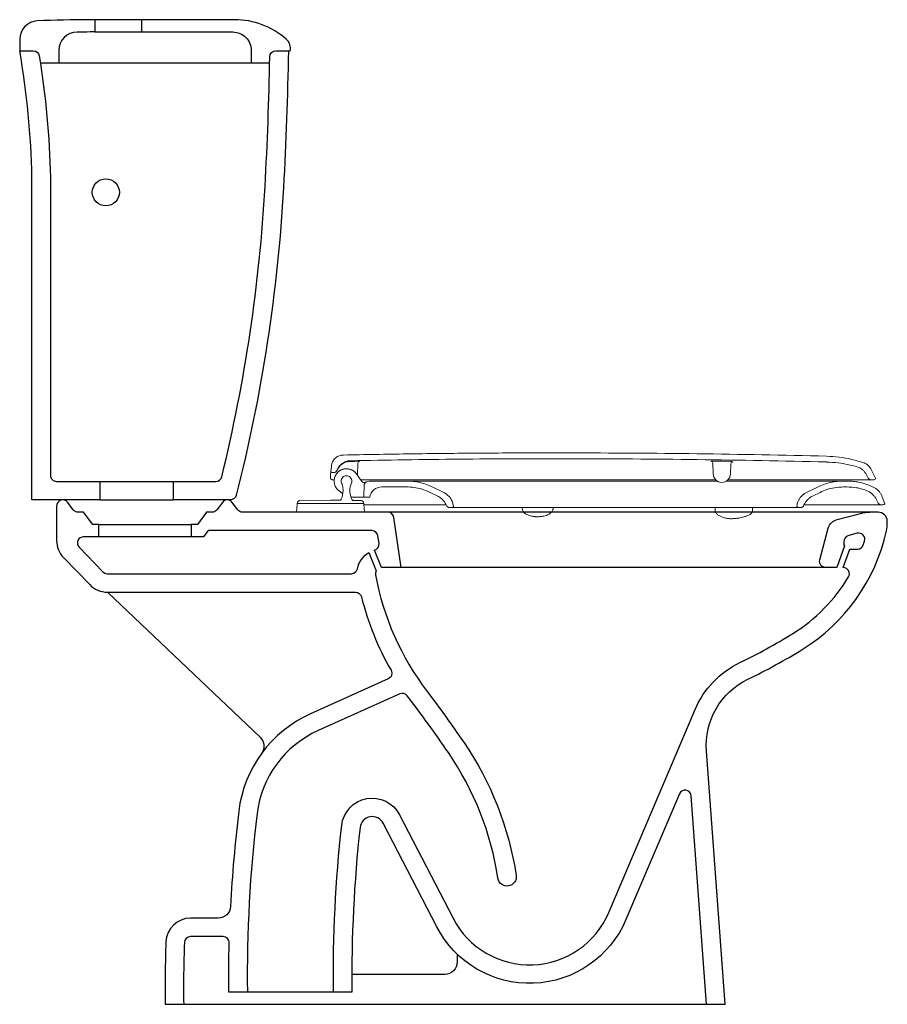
# Model space of a CAD drawing. Header units: millimetres. Extents: x 43.685 to 44.39, y 148.151 to 148.951.
import ezdxf

# ---------------------------------------------------------------- set-up
doc = ezdxf.new("R2010")
doc.units = ezdxf.units.MM
doc.layers.add('BLOCKS', color=3, linetype='Continuous')
doc.layers.add('SANINDUSA', color=3, linetype='Continuous')

# ---------------------------------------------------------------- blocks, each defined once
blk = doc.blocks.new('103021CT')
at = {"layer": 'BLOCKS'}
for points in [[(0.065, 0.425), (0.065, 0.41), (0.01, 0.41), (0.01, 0.672009, 0.036868), (0, 0.775), (0.010975, 0.775, -0.367816), (0.01591, 0.770801, -0.034543), (0.025, 0.672181), (0.025, 0.43, 0.414214), (0.03, 0.425), (0.159398, 0.425, 0.345601), (0.164255, 0.428812, 0.046054), (0.199366, 0.664717, 0.009472), (0.203242, 0.770089, -0.409003), (0.208241, 0.775), (0.219814, 0.775, 0.266333), (0.216616, 0.78442, 0.182719), (0.174639, 0.800289), (0.057158, 0.800289, 0.011883), (0.014287, 0.79927, 0.40036), (0, 0.784287), (0, 0.775)], [(0.061, 0.800289), (0.061, 0.790289), (0.057158, 0.790289, 0.002944), (0.046652, 0.790227, 0.410769), (0.031828, 0.775228), (0.031828, 0.765)], [(0.099, 0.800289), (0.099, 0.790289), (0.173147, 0.790289, -0.414214), (0.188147, 0.775289), (0.188147, 0.765)], [(0.218327, 0.775, -0.009935), (0.214343, 0.663882, -0.048313), (0.175963, 0.413769, -0.34308), (0.171117, 0.41), (0.125, 0.41), (0.125, 0.425)], [(0.06434, 0.38), (0.06434, 0.39), (0.05934, 0.39), (0.05184, 0.4), (0.0475, 0.4, -0.236068), (0.0435, 0.402), (0.039, 0.408, 0.720759), (0.03, 0.405), (0.03, 0.376957, 0.194619), (0.035626, 0.36305), (0.056868, 0.341094, 0.203213), (0.071242, 0.335), (0.272815, 0.335, -0.343198), (0.277661, 0.331229, 0.067481), (0.301741, 0.271488, -0.442616), (0.299444, 0.264452), (0.236318, 0.236116, 0.262898), (0.177994, 0.156912, 0.017474), (0.171349, 0.079493, -0.399449), (0.161362, 0.07), (0.138798, 0.07, 0.404367), (0.11881, 0.050675, 0.011395), (0.118255, 0), (0.573255, 0), (0.557982, 0.205762, -0.30827), (0.591786, 0.264262, 0.026557), (0.635951, 0.288498, 0.201978), (0.704286, 0.384781, 0.054711), (0.705, 0.391288), (0.705, 0.3925, 0.414214), (0.6975, 0.4), (0.18125, 0.4, -0.236068), (0.17725, 0.402), (0.17275, 0.408, 0.5), (0.16475, 0.408), (0.16025, 0.402, -0.236068), (0.15625, 0.4), (0.15191, 0.4), (0.14441, 0.39), (0.13941, 0.39), (0.13941, 0.38)], [(0.31, 0.355), (0.304085, 0.395719, 0.372564), (0.299137, 0.4)], [(0.655, 0.355, -0.493351), (0.650171, 0.361297), (0.65707, 0.386976, -0.269169), (0.66419, 0.394054), (0.68311, 0.399018, -0.064234), (0.690723, 0.4)], [(0.254999, 0.01, -0.030495), (0.261654, 0.145356, -0.742519), (0.308716, 0.15408), (0.352173, 0.069931, 0.635115), (0.478801, 0.074694), (0.548783, 0.239515, -0.182097), (0.585278, 0.277776, 0.026557), (0.628048, 0.301246, 0.119849), (0.67349, 0.347435, 0.582393), (0.669198, 0.355), (0.674562, 0.37), (0.680791, 0.37, 0.320627), (0.685522, 0.373381, 0.005958), (0.686543, 0.376485, 0.590378), (0.680506, 0.382827), (0.67361, 0.381018, 0.269169), (0.67005, 0.377479), (0.669733, 0.376297, 0.19352), (0.670179, 0.372593), (0.663888, 0.355), (0.294006, 0.355), (0.288424, 0.369205, 0.374181), (0.291977, 0.374725), (0.291106, 0.380719, 0.372564), (0.286158, 0.385), (0.15316, 0.385), (0.14941, 0.38), (0.051893, 0.38, 0.662216), (0.048299, 0.371523), (0.067649, 0.351523, 0.203213), (0.071242, 0.35), (0.269511, 0.35, 0.356394), (0.27441, 0.354, -0.212042), (0.283833, 0.367219), (0.289641, 0.352438, 0.175039), (0.289091, 0.349086, 0.116877), (0.331021, 0.254307, -0.012507), (0.360766, 0.21301, -0.112333), (0.403446, 0.104729, -1), (0.388618, 0.102462, 0.112333), (0.348379, 0.204551, 0.014231), (0.314876, 0.250728, 0.347169), (0.308867, 0.252239), (0.24246, 0.222432, 0.262898), (0.192885, 0.155108, 0.033154), (0.185001, 0.01, 0.033154)], [(0.071372, 0.335), (0.195337, 0.217013, -0.376684), (0.196517, 0.203871)], [(0.558214, 0), (0.545629, 0.16954, 0.786564), (0.536041, 0.171124), (0.492608, 0.068832, -0.635115), (0.338845, 0.063049), (0.295388, 0.147197, 0.742519), (0.276563, 0.143708, 0.030536), (0.27, 0.01), (0.17, 0.01, -0.008966), (0.170243, 0.04988, 0.421267), (0.165244, 0.055), (0.138798, 0.055, 0.404367), (0.133801, 0.050169, 0.011435), (0.133256, 0)], [(0.355491, 0.040746), (0.355491, 0.034361, -0.414214), (0.345491, 0.024361), (0.269922, 0.024361)]]:
    blk.add_lwpolyline(points, format="xyb", dxfattribs=at)
blk.add_lwpolyline([(0.203147, 0.765), (0.016828, 0.765)], dxfattribs=at)
blk.add_circle((0.07, 0.66), 0.011, dxfattribs=at)

msp = doc.modelspace()

# ---------------------------------------------------------------- linework, layer by layer
at = {"layer": 'SANINDUSA'}
for p, q in [((43.74597, 148.94139), (43.78397, 148.94139)), ((43.74997, 148.5611), (43.80997, 148.5611)), ((43.74931, 148.5411), (43.82438, 148.5411))]:
    msp.add_line(p, q, dxfattribs=at)
at = {"layer": 'SANINDUSA', "linetype": 'Continuous', "lineweight": 15}
for p, q in [((43.95974, 148.591), (43.9594, 148.58116)), ((44.24817, 148.59104), (44.24854, 148.58227)), ((44.25556, 148.59263), (44.25876, 148.59257)), ((44.26288, 148.59042), (44.26254, 148.58227)), ((43.93766, 148.58209), (43.93781, 148.58377)), ((43.93822, 148.58845), (43.93781, 148.58377)), ((43.93781, 148.58377), (43.93816, 148.58357)), ((43.93816, 148.58357), (43.93854, 148.58342)), ((43.93854, 148.58342), (43.93894, 148.58333)), ((43.93894, 148.58333), (43.93935, 148.5833)), ((43.93935, 148.5833), (43.94004, 148.5833)), ((43.95871, 148.58214), (43.96304, 148.57596)), ((44.37244, 148.58243), (44.37448, 148.57888)), ((44.37653, 148.58627), (44.38059, 148.57832)), ((43.93744, 148.5788), (43.93748, 148.57993)), ((43.9375, 148.58016), (43.93751, 148.5803)), ((43.93751, 148.5803), (43.93754, 148.5807)), ((43.93754, 148.5807), (43.93758, 148.58113)), ((43.93758, 148.58113), (43.93762, 148.58159)), ((43.94014, 148.57738), (43.93964, 148.57738)), ((43.94039, 148.57738), (43.94014, 148.57738)), ((43.94066, 148.5774), (43.94039, 148.57738)), ((43.96555, 148.57738), (43.96204, 148.57738)), ((43.97098, 148.5764), (43.99921, 148.5764)), ((44.19449, 148.5764), (43.99921, 148.5764)), ((44.25198, 148.5764), (44.19449, 148.5764)), ((44.25057, 148.57738), (44.23755, 148.57738)), ((44.3547, 148.5764), (44.35716, 148.5764)), ((44.37708, 148.57738), (44.37852, 148.57738)), ((44.37852, 148.57738), (44.3791, 148.57745)), ((44.3791, 148.57745), (44.37965, 148.57763)), ((44.37965, 148.57763), (44.38016, 148.57792)), ((44.38016, 148.57792), (44.38059, 148.57832)), ((43.94427, 148.5686), (43.94755, 148.56597)), ((43.96462, 148.5633), (43.96479, 148.57298)), ((43.97925, 148.57165), (43.99921, 148.57165)), ((44.0186, 148.56717), (44.02414, 148.56448)), ((44.02069, 148.57144), (44.02959, 148.5671)), ((44.32425, 148.56706), (44.33322, 148.57144)), ((44.3297, 148.56444), (44.3353, 148.56717)), ((44.3547, 148.57165), (44.35716, 148.57165)), ((44.37537, 148.56753), (44.37268, 148.56884)), ((43.91054, 148.55854), (43.91052, 148.5581)), ((43.93752, 148.5609), (43.91262, 148.56047)), ((43.93752, 148.5609), (43.94517, 148.56082)), ((43.95439, 148.5633), (43.95574, 148.5633)), ((43.96162, 148.5633), (43.95574, 148.5633)), ((43.96162, 148.5633), (43.96462, 148.5633)), ((43.96452, 148.5581), (43.9645, 148.55854)), ((43.96938, 148.5633), (43.96462, 148.5633)), ((44.38798, 148.55781), (44.38589, 148.56353)), ((43.91043, 148.55765), (43.90986, 148.5511)), ((43.90986, 148.5511), (43.96518, 148.5511)), ((43.96518, 148.5511), (43.96461, 148.55765)), ((43.96465, 148.5571), (44.01579, 148.5571)), ((44.01579, 148.5571), (44.01671, 148.5571)), ((44.01671, 148.5571), (44.03145, 148.5571)), ((44.03576, 148.5548), (44.03429, 148.5548)), ((44.14728, 148.5548), (44.03576, 148.5548)), ((44.03747, 148.55562), (44.03724, 148.55695)), ((44.09334, 148.5548), (44.09335, 148.5539)), ((44.11835, 148.5539), (44.11837, 148.5548)), ((44.22291, 148.5548), (44.14728, 148.5548)), ((44.31808, 148.5548), (44.22291, 148.5548)), ((44.25008, 148.5548), (44.25012, 148.5523)), ((44.28051, 148.5548), (44.28047, 148.5523)), ((44.3166, 148.55691), (44.31637, 148.55562)), ((44.31956, 148.5548), (44.31808, 148.5548)), ((44.38624, 148.5571), (44.38536, 148.5571))]:
    msp.add_line(p, q, dxfattribs=at)
at = {"layer": 'SANINDUSA', "linetype": 'Continuous', "lineweight": 15, "flags": 128}
msp.add_lwpolyline([(43.93752, 148.5581), (43.94189, 148.5581), (43.94613, 148.5581), (43.94673, 148.5581), (43.94834, 148.5581), (43.95, 148.5581), (43.95078, 148.5581), (43.9513, 148.5581), (43.95182, 148.5581), (43.95233, 148.5581), (43.95567, 148.5581), (43.95661, 148.5581), (43.95661, 148.5581), (43.95661, 148.5581), (43.95661, 148.5581), (43.95661, 148.5581), (43.95662, 148.5581), (43.95662, 148.5581), (43.95666, 148.5581), (43.95726, 148.5581), (43.95839, 148.5581), (43.95936, 148.5581), (43.95936, 148.5581), (43.95936, 148.5581), (43.95936, 148.5581), (43.95936, 148.5581), (43.95937, 148.5581), (43.95937, 148.5581), (43.95937, 148.5581), (43.95939, 148.5581), (43.95972, 148.5581), (43.96036, 148.5581), (43.96095, 148.5581), (43.9615, 148.5581), (43.962, 148.5581), (43.96273, 148.5581), (43.96344, 148.5581), (43.96383, 148.5581), (43.96413, 148.5581), (43.96435, 148.5581), (43.96448, 148.5581), (43.96452, 148.5581)], dxfattribs=at)
at = {"layer": 'SANINDUSA', "linetype": 'Continuous', "lineweight": 15}
for centre, radius, start, end in [((43.96124, 148.59095), 0.0015, 132.05214, 177.99901), ((43.96124, 148.59095), 0.0015, 91.06578, 132.05149), ((44.24667, 148.59098), 0.0015, 2.45932, 88.67208), ((44.26438, 148.59035), 0.0015, 87.017, 177.41903), ((43.94004, 148.5863), 0.003, 270, 339.07207), ((44.25554, 148.58227), 0.007, 180, 268.87675), ((44.25554, 148.58227), 0.007, 268.87675, 0), ((43.95052, 148.5764), 0.0043, 89.99992, 180.00008), ((43.95052, 148.5764), 0.0043, 179.99963, 202.49872), ((43.93171, 148.56861), 0.01606, 14.99917, 22.49904), ((43.95052, 148.5764), 0.0043, 359.99992, 90.00014), ((43.96933, 148.56861), 0.01606, 157.50103, 180.00037), ((43.95052, 148.5764), 0.0043, 337.50104, 0.00037), ((43.96468, 148.57711), 0.002, 215, 293.21688), ((43.96779, 148.57293), 0.003, 106.86238, 179), ((43.97098, 148.5624), 0.014, 90, 106.86238), ((44.37708, 148.58038), 0.003, 210, 270), ((43.93171, 148.56861), 0.01606, 334.57129, 0.00022), ((43.93171, 148.56861), 0.01606, 359.99963, 14.99917), ((43.96933, 148.56861), 0.01606, 179.99978, 205.42871), ((43.97925, 148.56165), 0.01, 90, 170.50277), ((43.91093, 148.5576), 0.0005, 135.91336, 175), ((43.94802, 148.56085), 0.002, 154.57151, 157.76994), ((43.95302, 148.56085), 0.002, 20.79807, 25.42849), ((43.96411, 148.5576), 0.0005, 5, 47.74009), ((44.27586, 148.55317), 0.0047, 290.11597, 349.25906)]:
    msp.add_arc(centre, radius, start, end, dxfattribs=at)
for points, knots in [([(43.94798, 148.59757), (43.95667, 148.59774), (43.97391, 148.59807), (43.99956, 148.59847), (44.02511, 148.5988), (44.05099, 148.59905), (44.07732, 148.59923), (44.10393, 148.59933), (44.12167, 148.59933), (44.13054, 148.59933)], [0, 0, 0, 0, 0.142785, 0.2833, 0.421546, 0.562702, 0.708467, 0.854233, 1, 1, 1, 1]), ([(44.34057, 148.59663), (44.30557, 148.5974), (44.23557, 148.59893), (44.16555, 148.5992), (44.13054, 148.59933)], [0, 0, 0, 0, 0.5, 1, 1, 1, 1]), ([(43.94798, 148.59757), (43.94686, 148.59744), (43.94462, 148.59717), (43.94166, 148.59539), (43.93944, 148.59281), (43.93845, 148.59031), (43.93827, 148.58882), (43.93822, 148.58845)], [0, 0, 0, 0, 0.2304145, 0.4608289, 0.6912433, 0.9216579, 1, 1, 1, 1]), ([(43.94279, 148.58511), (43.94337, 148.58618), (43.94459, 148.58844), (43.94771, 148.59093), (43.9509, 148.59217), (43.95291, 148.59231), (43.95358, 148.59235)], [0, 0, 0, 0, 0.264344, 0.559112, 0.853805, 1, 1, 1, 1]), ([(43.94284, 148.58523), (43.94345, 148.58644), (43.94466, 148.58887), (43.94787, 148.59147), (43.95108, 148.59274), (43.95312, 148.59289), (43.95382, 148.59294)], [0, 0, 0, 0, 0.2842958, 0.5685917, 0.8528876, 1, 1, 1, 1]), ([(43.95358, 148.59235), (43.95458, 148.59237), (43.95592, 148.5924), (43.95727, 148.59242), (43.95761, 148.59243)], [0, 0, 0, 0, 0.743847, 1, 1, 1, 1]), ([(43.95382, 148.59294), (43.98327, 148.59344), (44.04217, 148.59443), (44.10108, 148.59453), (44.13054, 148.59458)], [0, 0, 0, 0, 0.5, 1, 1, 1, 1]), ([(43.95761, 148.59243), (43.95802, 148.59244), (43.95883, 148.59245), (43.95991, 148.59246), (43.96072, 148.59247), (43.96115, 148.59246), (43.9612, 148.59245), (43.96121, 148.59245)], [0, 0, 0, 0, 0.214957, 0.429926, 0.644638, 0.859046, 1, 1, 1, 1]), ([(44.13054, 148.59458), (44.16553, 148.59445), (44.2355, 148.59418), (44.30546, 148.59265), (44.34045, 148.59189)], [0, 0, 0, 0, 0.5, 1, 1, 1, 1]), ([(44.24671, 148.59248), (44.24678, 148.59253), (44.24693, 148.59264), (44.24799, 148.59266), (44.24853, 148.59267)], [0, 0, 0, 0, 0.490498, 1, 1, 1, 1]), ([(44.24852, 148.59267), (44.249, 148.59267), (44.25014, 148.59268), (44.25258, 148.59267), (44.25457, 148.59264), (44.25556, 148.59263)], [0, 0, 0, 0, 0.264421, 0.632214, 1, 1, 1, 1]), ([(44.25876, 148.59257), (44.25928, 148.59255), (44.26071, 148.59252), (44.26263, 148.5924), (44.26416, 148.59217), (44.26436, 148.59195), (44.26445, 148.59185)], [0, 0, 0, 0, 0.158903, 0.437695, 0.718871, 1, 1, 1, 1]), ([(44.34045, 148.59188), (44.34375, 148.5917), (44.34962, 148.59138), (44.35798, 148.58996), (44.36296, 148.58861), (44.36546, 148.58793)], [0, 0, 0, 0, 0.390691, 0.694361, 1, 1, 1, 1]), ([(44.34058, 148.59663), (44.344, 148.59644), (44.35086, 148.59607), (44.36102, 148.59424), (44.36759, 148.59221), (44.37087, 148.59119)], [0, 0, 0, 0, 0.332848, 0.666287, 1, 1, 1, 1]), ([(44.37648, 148.58637), (44.37617, 148.5869), (44.37553, 148.58797), (44.37388, 148.58968), (44.37222, 148.5907), (44.37102, 148.59114), (44.37087, 148.59119)], [0, 0, 0, 0, 0.242208, 0.493028, 0.937801, 1, 1, 1, 1]), ([(43.93762, 148.58159), (43.93762, 148.58161), (43.93764, 148.58179), (43.93765, 148.58195), (43.93766, 148.58209)], [0, 0, 0, 0, 0.153536, 1, 1, 1, 1]), ([(43.95871, 148.58214), (43.95798, 148.583), (43.95651, 148.58471), (43.95338, 148.58617), (43.94999, 148.58658), (43.94665, 148.58583), (43.94375, 148.58402), (43.94161, 148.58135), (43.94047, 148.57812), (43.94047, 148.5747), (43.9416, 148.57147), (43.94314, 148.56953), (43.94413, 148.56871), (43.94427, 148.5686)], [0, 0, 0, 0, 0.098458, 0.196918, 0.29537, 0.393814, 0.492257, 0.590707, 0.68917, 0.787645, 0.886126, 0.984604, 1, 1, 1, 1]), ([(43.94129, 148.57995), (43.94136, 148.58024), (43.94172, 148.5816), (43.94341, 148.58363), (43.94615, 148.58562), (43.94946, 148.58654), (43.95287, 148.58632), (43.95602, 148.58498), (43.95785, 148.58333), (43.95861, 148.58228), (43.95871, 148.58214)], [0, 0, 0, 0, 0.0403394, 0.1962234, 0.3521074, 0.5079914, 0.6638754, 0.8197594, 0.9756434, 1, 1, 1, 1]), ([(44.3724, 148.58247), (44.37199, 148.58311), (44.37115, 148.58438), (44.36947, 148.58594), (44.36774, 148.58711), (44.3665, 148.58756), (44.36598, 148.58775)], [0, 0, 0, 0, 0.268032, 0.536063, 0.804095, 1, 1, 1, 1]), ([(43.93762, 148.57819), (43.93755, 148.57829), (43.93747, 148.57843), (43.93744, 148.57874), (43.93744, 148.5788)], [0, 0, 0, 0, 0.796054, 1, 1, 1, 1]), ([(43.93748, 148.57993), (43.93748, 148.57999), (43.93749, 148.58006), (43.93749, 148.58014), (43.9375, 148.58016)], [0, 0, 0, 0, 0.785323, 1, 1, 1, 1]), ([(43.93761, 148.57819), (43.93768, 148.57813), (43.93782, 148.578), (43.93798, 148.5779), (43.93806, 148.57785)], [0, 0, 0, 0, 0.499343, 1, 1, 1, 1]), ([(43.93806, 148.57785), (43.93814, 148.5778), (43.9383, 148.5777), (43.93847, 148.57763), (43.93855, 148.57759)], [0, 0, 0, 0, 0.500024, 1, 1, 1, 1]), ([(43.93858, 148.57758), (43.93862, 148.57757), (43.93869, 148.57754), (43.93878, 148.57751), (43.93884, 148.5775), (43.93895, 148.57747), (43.93904, 148.57745), (43.93912, 148.57743)], [0, 0, 0, 0, 0.273272, 0.410127, 0.470327, 0.575012, 1, 1, 1, 1]), ([(43.93964, 148.57738), (43.93956, 148.57739), (43.93938, 148.57739), (43.93921, 148.57742), (43.93913, 148.57743)], [0, 0, 0, 0, 0.5, 1, 1, 1, 1]), ([(43.96692, 148.5758), (43.96687, 148.57578), (43.9668, 148.57577), (43.96629, 148.5756), (43.96573, 148.57539), (43.96518, 148.57514), (43.96508, 148.57509)], [0, 0, 0, 0, 0.359552, 0.46003, 0.904335, 1, 1, 1, 1]), ([(43.98212, 148.57738), (43.98069, 148.57738), (43.97782, 148.57738), (43.97361, 148.57738), (43.96948, 148.57738), (43.96686, 148.57738), (43.96555, 148.57738)], [0, 0, 0, 0, 0.2454291, 0.4908638, 0.7454241, 1, 1, 1, 1]), ([(44.13132, 148.57738), (44.12302, 148.57738), (44.10642, 148.57738), (44.08154, 148.57738), (44.05664, 148.57738), (44.03174, 148.57738), (44.00685, 148.57738), (43.99036, 148.57738), (43.98212, 148.57738)], [0, 0, 0, 0, 0.165966, 0.331968, 0.497932, 0.665276, 0.832658, 1, 1, 1, 1]), ([(43.99921, 148.5764), (44.00108, 148.57634), (44.00481, 148.57622), (44.0103, 148.57522), (44.01564, 148.57371), (44.019, 148.5722), (44.02069, 148.57144)], [0, 0, 0, 0, 0.252029, 0.504059, 0.750457, 1, 1, 1, 1]), ([(44.23755, 148.57738), (44.22872, 148.57738), (44.21108, 148.57738), (44.1845, 148.57738), (44.15791, 148.57738), (44.14018, 148.57738), (44.13132, 148.57738)], [0, 0, 0, 0, 0.250941, 0.501504, 0.750566, 1, 1, 1, 1]), ([(44.3547, 148.5764), (44.3547, 148.5764), (44.3547, 148.5764), (44.35469, 148.5764), (44.35467, 148.5764), (44.35465, 148.5764), (44.35462, 148.5764), (44.35458, 148.5764), (44.35451, 148.5764), (44.35438, 148.5764), (44.35418, 148.5764), (44.35396, 148.5764), (44.35373, 148.5764), (44.35348, 148.5764), (44.35319, 148.5764), (44.35287, 148.5764), (44.35253, 148.5764), (44.3521, 148.5764), (44.35157, 148.5764), (44.35094, 148.5764), (44.35041, 148.5764), (44.35001, 148.5764), (44.34972, 148.5764), (44.34929, 148.5764), (44.34869, 148.5764), (44.34789, 148.5764), (44.34702, 148.5764), (44.3462, 148.5764), (44.34548, 148.5764), (44.34489, 148.5764), (44.34432, 148.5764), (44.34374, 148.5764), (44.34313, 148.5764), (44.34217, 148.5764), (44.34095, 148.5764), (44.3395, 148.5764), (44.33842, 148.5764), (44.3373, 148.5764), (44.33606, 148.5764), (44.33461, 148.5764), (44.33297, 148.5764), (44.33149, 148.5764), (44.33022, 148.5764), (44.32947, 148.5764), (44.32889, 148.5764), (44.32831, 148.5764), (44.3277, 148.5764), (44.32669, 148.5764), (44.32525, 148.5764), (44.32359, 148.5764), (44.32212, 148.5764), (44.32085, 148.5764), (44.31942, 148.5764), (44.31777, 148.5764), (44.31592, 148.5764), (44.31392, 148.5764), (44.31174, 148.5764), (44.30938, 148.5764), (44.30707, 148.5764), (44.30503, 148.5764), (44.30338, 148.5764), (44.30242, 148.5764), (44.30197, 148.5764), (44.30182, 148.5764), (44.30148, 148.5764), (44.30083, 148.5764), (44.29992, 148.5764), (44.29879, 148.5764), (44.29729, 148.5764), (44.29544, 148.5764), (44.29333, 148.5764), (44.29154, 148.5764), (44.29018, 148.5764), (44.28926, 148.5764), (44.28841, 148.5764), (44.28763, 148.5764), (44.28712, 148.5764), (44.28688, 148.5764), (44.28661, 148.5764), (44.28576, 148.5764), (44.28432, 148.5764), (44.28257, 148.5764), (44.28103, 148.5764), (44.27972, 148.5764), (44.27862, 148.5764), (44.27775, 148.5764), (44.27721, 148.5764), (44.27687, 148.5764), (44.27633, 148.5764), (44.27563, 148.5764), (44.27494, 148.5764), (44.27408, 148.5764), (44.27281, 148.5764), (44.27089, 148.5764), (44.26934, 148.5764), (44.26823, 148.5764), (44.26776, 148.5764), (44.26731, 148.5764), (44.267, 148.5764), (44.26684, 148.5764), (44.26664, 148.5764), (44.26617, 148.5764), (44.26548, 148.5764), (44.26495, 148.5764), (44.26465, 148.5764), (44.26436, 148.5764), (44.26387, 148.5764), (44.26271, 148.5764), (44.26112, 148.5764), (44.25977, 148.5764), (44.25914, 148.5764)], [0, 0, 0, 0, 0.005638, 0.0112629, 0.0168867, 0.0225099, 0.0281327, 0.0337547, 0.0390554, 0.0547734, 0.0706713, 0.0837952, 0.0943946, 0.1062249, 0.1180582, 0.1298916, 0.1417353, 0.15358, 0.1698921, 0.1876582, 0.2021605, 0.2084608, 0.2147611, 0.2210617, 0.2358169, 0.2515722, 0.2673272, 0.2830836, 0.293388, 0.3021632, 0.3109381, 0.3197133, 0.3284878, 0.3372587, 0.3607514, 0.3782459, 0.3932865, 0.4011197, 0.4187484, 0.4367308, 0.4503406, 0.4723915, 0.483599, 0.4893043, 0.4950094, 0.5007144, 0.5064191, 0.5129445, 0.530061, 0.5471774, 0.5590524, 0.569518, 0.5809806, 0.5964203, 0.61186, 0.6272952, 0.6458139, 0.6643339, 0.6828543, 0.6990086, 0.710612, 0.7195166, 0.720106, 0.7206953, 0.722745, 0.7276086, 0.7349614, 0.7423124, 0.7521409, 0.7668456, 0.7815398, 0.7962285, 0.8035608, 0.8093335, 0.8150339, 0.8206531, 0.8251107, 0.8252646, 0.8253681, 0.8305839, 0.8422272, 0.8538706, 0.8651511, 0.872215, 0.8792788, 0.8863426, 0.8889546, 0.8895332, 0.8928382, 0.899432, 0.9028943, 0.9057858, 0.9157641, 0.92695, 0.9417145, 0.9446146, 0.9475148, 0.950415, 0.9530312, 0.9531973, 0.9533632, 0.9567894, 0.961897, 0.9658662, 0.9666329, 0.9673919, 0.9711842, 0.975599, 0.9886223, 1, 1, 1, 1]), ([(44.35905, 148.57738), (44.35732, 148.57738), (44.35387, 148.57738), (44.34785, 148.57738), (44.34122, 148.57738), (44.33341, 148.57738), (44.32432, 148.57738), (44.31376, 148.57738), (44.30237, 148.57738), (44.29033, 148.57738), (44.27783, 148.57738), (44.26788, 148.57738), (44.26198, 148.57738), (44.26048, 148.57738)], [0, 0, 0, 0, 0.083134, 0.166268, 0.250921, 0.335574, 0.439419, 0.543263, 0.65012, 0.756978, 0.860837, 0.964696, 1, 1, 1, 1]), ([(44.33322, 148.57144), (44.33492, 148.5722), (44.33833, 148.57373), (44.3437, 148.57524), (44.34917, 148.57622), (44.35285, 148.57634), (44.3547, 148.5764)], [0, 0, 0, 0, 0.251945, 0.503891, 0.75037, 1, 1, 1, 1]), ([(44.35716, 148.5764), (44.3586, 148.57637), (44.36149, 148.57629), (44.36663, 148.57557), (44.37258, 148.57414), (44.37682, 148.57224), (44.37897, 148.57128)], [0, 0, 0, 0, 0.1910323, 0.3835663, 0.6886569, 1, 1, 1, 1]), ([(44.37708, 148.57738), (44.37707, 148.57738), (44.37702, 148.57738), (44.37634, 148.57738), (44.37462, 148.57738), (44.37204, 148.57738), (44.36861, 148.57738), (44.36437, 148.57738), (44.36082, 148.57738), (44.35905, 148.57738)], [0, 0, 0, 0, 0.061827, 0.220171, 0.379406, 0.532883, 0.68636, 0.84318, 1, 1, 1, 1]), ([(43.99921, 148.57165), (44.00126, 148.57157), (44.00536, 148.57139), (44.01194, 148.57001), (44.01622, 148.56819), (44.0186, 148.56717)], [0, 0, 0, 0, 0.306561, 0.613122, 1, 1, 1, 1]), ([(44.03724, 148.55695), (44.03697, 148.55802), (44.03645, 148.56016), (44.03472, 148.56301), (44.03246, 148.56546), (44.03054, 148.56655), (44.02959, 148.5671)], [0, 0, 0, 0, 0.249517, 0.499671, 0.750201, 1, 1, 1, 1]), ([(44.32425, 148.56706), (44.32356, 148.56669), (44.32218, 148.56593), (44.3204, 148.56438), (44.31887, 148.56256), (44.31741, 148.56012), (44.31691, 148.55813), (44.3166, 148.55691)], [0, 0, 0, 0, 0.176527, 0.358172, 0.534697, 0.716343, 1, 1, 1, 1]), ([(44.3353, 148.56717), (44.33718, 148.56799), (44.34094, 148.56964), (44.34747, 148.57128), (44.35211, 148.57152), (44.3547, 148.57165)], [0, 0, 0, 0, 0.306459, 0.612918, 1, 1, 1, 1]), ([(44.35716, 148.57165), (44.35977, 148.57152), (44.36372, 148.57132), (44.36888, 148.57014), (44.37141, 148.56928), (44.37268, 148.56884)], [0, 0, 0, 0, 0.494526, 0.746227, 1, 1, 1, 1]), ([(44.38208, 148.55939), (44.38174, 148.5602), (44.38104, 148.56184), (44.3795, 148.56403), (44.37763, 148.56598), (44.37616, 148.56705), (44.37538, 148.56753), (44.37537, 148.56753)], [0, 0, 0, 0, 0.244572, 0.49606, 0.743598, 0.998317, 1, 1, 1, 1]), ([(44.38589, 148.56353), (44.38559, 148.56425), (44.38498, 148.5657), (44.38363, 148.56764), (44.38198, 148.56935), (44.38038, 148.57053), (44.37932, 148.57109), (44.37897, 148.57128)], [0, 0, 0, 0, 0.2186167, 0.4435724, 0.6621891, 0.8871453, 1, 1, 1, 1]), ([(43.91052, 148.5581), (43.91056, 148.5581), (43.91065, 148.5581), (43.91121, 148.5581), (43.91176, 148.5581), (43.91214, 148.5581), (43.91263, 148.5581), (43.9133, 148.5581), (43.91408, 148.5581), (43.91491, 148.5581), (43.91567, 148.5581), (43.91653, 148.5581), (43.91745, 148.5581), (43.91854, 148.5581), (43.92005, 148.5581), (43.92187, 148.5581), (43.92388, 148.5581), (43.9258, 148.5581), (43.92812, 148.5581), (43.93068, 148.5581), (43.93319, 148.5581), (43.93505, 148.5581), (43.9364, 148.5581), (43.93715, 148.5581), (43.93752, 148.5581)], [0, 0, 0, 0, 0.083379, 0.166635, 0.194404, 0.222177, 0.249954, 0.289028, 0.338839, 0.36662, 0.399956, 0.433292, 0.466647, 0.500001, 0.546063, 0.612565, 0.662669, 0.714838, 0.765957, 0.840954, 0.904546, 0.946955, 0.973474, 1, 1, 1, 1]), ([(43.91247, 148.56047), (43.91222, 148.56044), (43.91172, 148.56036), (43.91109, 148.55992), (43.91065, 148.55929), (43.91057, 148.55879), (43.91054, 148.55854)], [0, 0, 0, 0, 0.25, 0.5, 0.75, 1, 1, 1, 1]), ([(43.94505, 148.56086), (43.94519, 148.56088), (43.94546, 148.5609), (43.94582, 148.56111), (43.94605, 148.56136), (43.94614, 148.56154), (43.94617, 148.56161)], [0, 0, 0, 0, 0.283693, 0.567388, 0.851485, 1, 1, 1, 1]), ([(43.95602, 148.56067), (43.95588, 148.56068), (43.95562, 148.56072), (43.95526, 148.56094), (43.95503, 148.56121), (43.95495, 148.56141), (43.95492, 148.56149)], [0, 0, 0, 0, 0.276755, 0.553513, 0.830683, 1, 1, 1, 1]), ([(43.96257, 148.56047), (43.96248, 148.56047), (43.9623, 148.56047), (43.9608, 148.56047), (43.95852, 148.56047), (43.95633, 148.56047), (43.95524, 148.56047)], [0, 0, 0, 0, 0.250001, 0.500001, 0.750001, 1, 1, 1, 1]), ([(43.9645, 148.55854), (43.96447, 148.55879), (43.9644, 148.55929), (43.96395, 148.55992), (43.96332, 148.56036), (43.96282, 148.56044), (43.96257, 148.56047)], [0, 0, 0, 0, 0.25, 0.4999998, 0.7499999, 1, 1, 1, 1]), ([(44.03181, 148.55643), (44.03139, 148.55728), (44.03056, 148.55898), (44.02875, 148.56119), (44.02663, 148.5631), (44.02497, 148.56402), (44.02414, 148.56448)], [0, 0, 0, 0, 0.250375, 0.499101, 0.749705, 1, 1, 1, 1]), ([(44.3297, 148.56444), (44.32892, 148.56401), (44.32734, 148.56314), (44.3253, 148.56137), (44.32355, 148.55929), (44.32255, 148.55758), (44.3221, 148.55659), (44.32203, 148.55643)], [0, 0, 0, 0, 0.234988, 0.476793, 0.71178, 0.953583, 1, 1, 1, 1]), ([(44.38208, 148.55939), (44.38225, 148.55904), (44.3826, 148.55832), (44.38352, 148.55755), (44.38449, 148.55716), (44.38512, 148.55712), (44.38536, 148.5571)], [0, 0, 0, 0, 0.276946, 0.553894, 0.830839, 1, 1, 1, 1]), ([(44.38624, 148.5571), (44.38652, 148.55713), (44.38708, 148.55719), (44.38765, 148.55751), (44.38792, 148.55776), (44.38798, 148.55781)], [0, 0, 0, 0, 0.438037, 0.876095, 1, 1, 1, 1]), ([(44.03181, 148.55643), (44.03196, 148.55617), (44.03226, 148.55563), (44.033, 148.55508), (44.03372, 148.55483), (44.03416, 148.55481), (44.03429, 148.5548)], [0, 0, 0, 0, 0.289787, 0.579577, 0.869365, 1, 1, 1, 1]), ([(44.03576, 148.5548), (44.03597, 148.55482), (44.03643, 148.55486), (44.03704, 148.55516), (44.03734, 148.55548), (44.03747, 148.55562)], [0, 0, 0, 0, 0.325042, 0.702823, 1, 1, 1, 1]), ([(44.09336, 148.5539), (44.0934, 148.55352), (44.09346, 148.55282), (44.0939, 148.55178), (44.09447, 148.551), (44.095, 148.5505), (44.09529, 148.55029), (44.09542, 148.55019)], [0, 0, 0, 0, 0.319082, 0.586105, 0.807029, 0.905644, 1, 1, 1, 1]), ([(44.09542, 148.55019), (44.09613, 148.54979), (44.0976, 148.54887), (44.0998, 148.54811), (44.10146, 148.54775), (44.10268, 148.54758), (44.10323, 148.54752), (44.10382, 148.54746), (44.10446, 148.54742), (44.10514, 148.54739), (44.10597, 148.54739), (44.1069, 148.54743), (44.10843, 148.54752), (44.11014, 148.54774), (44.11199, 148.54816), (44.11412, 148.54894), (44.11551, 148.5498), (44.11626, 148.55027)], [0, 0, 0, 0, 0.125598, 0.223179, 0.296278, 0.349271, 0.390039, 0.423459, 0.451811, 0.478752, 0.508526, 0.565151, 0.642247, 0.708999, 0.789773, 0.886287, 1, 1, 1, 1]), ([(44.11812, 148.55267), (44.11796, 148.55228), (44.11754, 148.55128), (44.11665, 148.55063), (44.11611, 148.55023)], [0, 0, 0, 0, 0.390059, 1, 1, 1, 1]), ([(44.11812, 148.55268), (44.11818, 148.55288), (44.1183, 148.55328), (44.11834, 148.55369), (44.11835, 148.5539)], [0, 0, 0, 0, 0.500122, 1, 1, 1, 1]), ([(44.25012, 148.5523), (44.25019, 148.55194), (44.25033, 148.55122), (44.25087, 148.55024), (44.2516, 148.54938), (44.25225, 148.54897), (44.25257, 148.54877)], [0, 0, 0, 0, 0.252935, 0.504186, 0.753399, 1, 1, 1, 1]), ([(44.31637, 148.55562), (44.31654, 148.55545), (44.31689, 148.55509), (44.31751, 148.55484), (44.31792, 148.55481), (44.31808, 148.5548)], [0, 0, 0, 0, 0.374449, 0.752316, 1, 1, 1, 1]), ([(44.32203, 148.55643), (44.32189, 148.55616), (44.32159, 148.55563), (44.32084, 148.55507), (44.32013, 148.55483), (44.31969, 148.55481), (44.31956, 148.5548)], [0, 0, 0, 0, 0.290342, 0.580677, 0.87102, 1, 1, 1, 1]), ([(44.32237, 148.5571), (44.32584, 148.5571), (44.333, 148.5571), (44.3428, 148.5571), (44.35193, 148.5571), (44.36007, 148.5571), (44.36717, 148.5571), (44.37314, 148.5571), (44.37798, 148.5571), (44.38167, 148.5571), (44.38394, 148.5571), (44.38516, 148.5571), (44.38529, 148.5571), (44.38536, 148.5571)], [0, 0, 0, 0, 0.090075, 0.185464, 0.281194, 0.376925, 0.472314, 0.567708, 0.663444, 0.759178, 0.854572, 0.927286, 1, 1, 1, 1]), ([(44.25255, 148.5488), (44.25314, 148.54848), (44.25447, 148.54775), (44.2565, 148.54689), (44.25844, 148.54631), (44.26007, 148.54598), (44.26156, 148.54581), (44.26293, 148.54578), (44.26412, 148.54582), (44.26536, 148.54589), (44.26668, 148.54598), (44.26806, 148.54611), (44.26963, 148.54634), (44.27142, 148.54672), (44.27356, 148.54733), (44.27561, 148.54803), (44.27693, 148.54858), (44.27743, 148.54879)], [0, 0, 0, 0, 0.063018, 0.142153, 0.201159, 0.249389, 0.294441, 0.339631, 0.387775, 0.439348, 0.494022, 0.551911, 0.613692, 0.692822, 0.79573, 0.922299, 1, 1, 1, 1])]:
    msp.add_open_spline(points, degree=3, knots=knots, dxfattribs=at)

# ---------------------------------------------------------------- block references
msp.add_blockref('103021CT', (43.68497, 148.1511))

doc.saveas('drawing.dxf')
